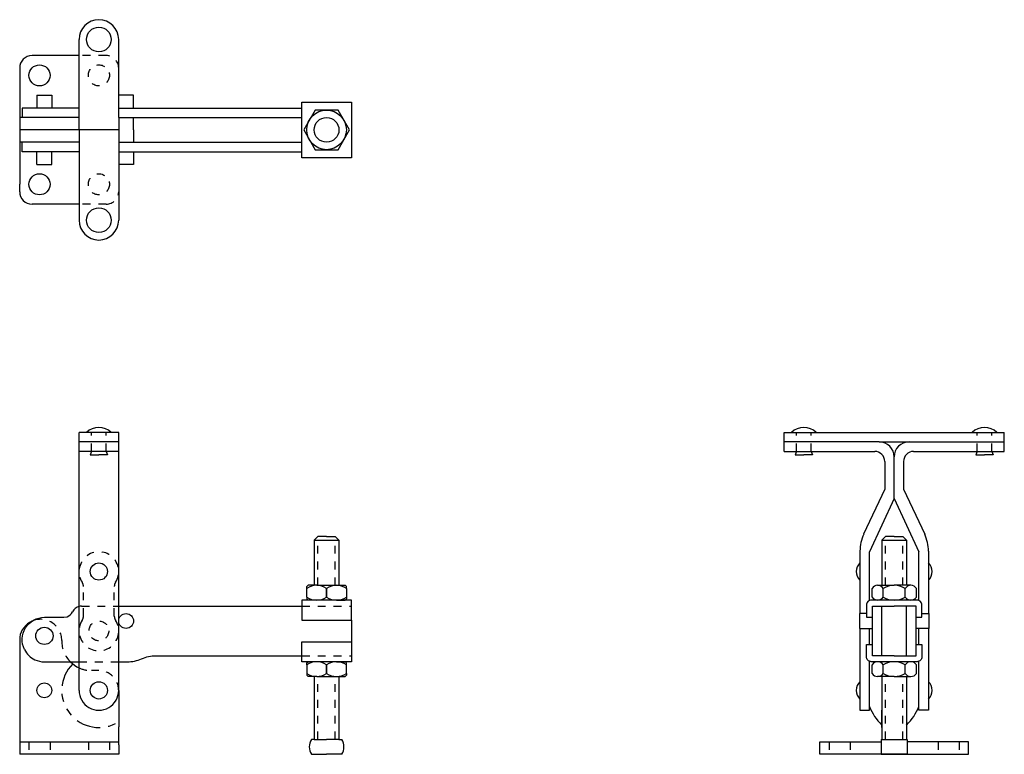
# Model space of a CAD drawing. Extents: x 5.2 to 17.6, y 1.1 to 10.4.
import ezdxf

# ---------------------------------------------------------------- set-up
doc = ezdxf.new("R2010")
doc.units = 0
doc.header["$LTSCALE"] = 0.25
doc.header["$MEASUREMENT"] = 0
for name, pattern in [('CENTER', [2, 1.25, -0.25, 0.25, -0.25]), ('HIDDEN', [0.375, 0.25, -0.125]), ('PHANTOM', [2.5, 1.25, -0.25, 0.25, -0.25, 0.25, -0.25])]:
    doc.linetypes.add(name, pattern=pattern)
doc.layers.get('0').update_dxf_attribs({"linetype": 'CONTINUOUS'})
for name, color, linetype in [('CENTER', 7, 'CENTER'), ('DIM', 7, 'CONTINUOUS'), ('HIDDEN', 7, 'HIDDEN')]:
    doc.layers.add(name, color=color, linetype=linetype)

msp = doc.modelspace()

# ---------------------------------------------------------------- linework, layer by layer
for p, q in [((5.918, 9.001), (5.918, 10.142)), ((6.418, 9.783), (6.418, 10.142)), ((5.918, 9.939), (5.324, 9.939)), ((5.168, 9.783), (5.168, 9.689)), ((6.418, 9.376), (6.418, 9.783)), ((5.168, 9.689), (5.168, 8.314)), ((5.386, 9.439), (5.574, 9.439)), ((5.386, 9.439), (5.386, 9.277)), ((5.574, 9.439), (5.574, 9.277)), ((6.606, 9.439), (6.418, 9.439)), ((6.418, 9.339), (6.418, 9.376)), ((6.418, 9.314), (6.418, 9.339)), ((6.606, 9.277), (6.606, 9.439)), ((5.918, 9.277), (5.199, 9.277)), ((5.199, 9.277), (5.199, 9.158)), ((6.418, 9.158), (6.418, 9.314)), ((5.199, 9.158), (5.168, 9.158)), ((5.918, 9.158), (5.199, 9.158)), ((6.418, 9.158), (6.418, 8.845)), ((6.606, 9.001), (6.606, 9.158)), ((6.418, 9.001), (5.168, 9.001)), ((5.918, 9.001), (5.918, 7.861)), ((6.606, 9.001), (6.606, 8.845)), ((5.199, 8.845), (5.168, 8.845)), ((5.199, 8.726), (5.199, 8.845)), ((5.918, 8.845), (5.199, 8.845)), ((6.418, 8.845), (6.418, 8.689)), ((5.918, 8.726), (5.199, 8.726)), ((5.386, 8.564), (5.386, 8.726)), ((5.574, 8.564), (5.574, 8.726)), ((6.606, 8.726), (6.606, 8.564)), ((6.418, 8.689), (6.418, 8.664)), ((6.418, 8.664), (6.418, 8.626)), ((6.418, 8.626), (6.418, 8.22)), ((5.386, 8.564), (5.574, 8.564)), ((6.606, 8.564), (6.418, 8.564)), ((5.168, 8.22), (5.168, 8.314)), ((6.418, 8.22), (6.418, 7.861)), ((5.918, 8.064), (5.324, 8.064)), ((5.918, 1.926), (5.918, 5.181)), ((6.418, 5.181), (5.918, 5.181)), ((6.418, 1.926), (6.418, 5.181)), ((14.819, 5.181), (17.6, 5.181)), ((14.819, 4.942), (14.819, 5.181)), ((17.6, 4.942), (17.6, 5.181)), ((6.418, 5.062), (5.918, 5.062)), ((16.022, 5.062), (14.819, 5.062)), ((16.022, 5.062), (16.397, 5.062)), ((16.09, 5.062), (16.329, 5.062)), ((16.397, 5.062), (17.6, 5.062)), ((6.418, 4.942), (5.918, 4.942)), ((6.074, 4.942), (6.058, 4.901)), ((6.058, 4.901), (6.168, 4.901)), ((6.278, 4.901), (6.168, 4.901)), ((6.262, 4.942), (6.278, 4.901)), ((14.819, 4.942), (15.965, 4.942)), ((14.975, 4.942), (14.959, 4.901)), ((14.959, 4.901), (15.069, 4.901)), ((15.179, 4.901), (15.069, 4.901)), ((15.163, 4.942), (15.179, 4.901)), ((16.21, 4.346), (16.21, 4.874)), ((16.454, 4.942), (17.6, 4.942)), ((17.257, 4.942), (17.241, 4.901)), ((17.241, 4.901), (17.35, 4.901)), ((17.46, 4.901), (17.35, 4.901)), ((17.444, 4.942), (17.46, 4.901)), ((16.09, 4.817), (16.09, 4.466)), ((16.329, 4.817), (16.329, 4.466)), ((16.09, 4.466), (15.824, 3.896)), ((16.329, 4.466), (16.595, 3.896)), ((16.21, 4.346), (15.897, 3.676)), ((16.21, 4.346), (16.522, 3.676)), ((8.887, 3.822), (8.934, 3.869)), ((9.043, 3.869), (8.934, 3.869)), ((9.043, 3.869), (9.153, 3.869)), ((9.199, 3.822), (9.153, 3.869)), ((16.053, 3.822), (16.1, 3.869)), ((16.21, 3.869), (16.1, 3.869)), ((16.21, 3.869), (16.319, 3.869)), ((16.366, 3.822), (16.319, 3.869)), ((8.887, 3.822), (8.887, 3.252)), ((8.887, 3.822), (9.199, 3.822)), ((9.199, 3.822), (9.199, 3.252)), ((16.053, 3.822), (16.366, 3.822)), ((16.053, 3.822), (16.053, 3.252)), ((16.366, 3.822), (16.366, 3.252)), ((15.778, 3.685), (15.778, 2.895)), ((15.897, 3.06), (15.897, 3.676)), ((16.522, 3.06), (16.522, 3.676)), ((16.642, 3.685), (16.642, 2.895)), ((8.809, 3.252), (8.793, 3.236)), ((8.793, 3.213), (8.793, 3.236)), ((8.918, 3.252), (8.809, 3.252)), ((8.918, 3.252), (9.043, 3.252)), ((9.043, 3.252), (9.168, 3.252)), ((9.168, 3.252), (9.278, 3.252)), ((9.278, 3.252), (9.293, 3.236)), ((9.293, 3.213), (9.293, 3.236)), ((16, 3.252), (16.21, 3.252)), ((16.42, 3.252), (16.21, 3.252)), ((8.793, 3.104), (8.793, 3.213)), ((9.043, 3.213), (9.043, 3.104)), ((9.293, 3.213), (9.293, 3.104)), ((15.93, 3.104), (15.93, 3.213)), ((16.07, 3.104), (16.07, 3.213)), ((16.35, 3.104), (16.35, 3.213)), ((16.49, 3.104), (16.49, 3.213)), ((8.793, 3.104), (8.793, 3.08)), ((8.793, 3.08), (8.809, 3.064)), ((8.918, 3.064), (8.809, 3.064)), ((9.168, 3.064), (9.278, 3.064)), ((9.293, 3.08), (9.278, 3.064)), ((9.293, 3.104), (9.293, 3.08)), ((15.772, 2.895), (15.772, 2.708)), ((15.859, 2.895), (15.772, 2.895)), ((16.561, 2.895), (16.647, 2.895)), ((16.647, 2.895), (16.647, 2.708)), ((9.356, 2.814), (9.356, 2.538)), ((15.772, 2.708), (15.934, 2.708)), ((15.778, 2.708), (15.778, 1.676)), ((15.897, 2.504), (15.897, 2.708)), ((16.647, 2.708), (16.486, 2.708)), ((16.522, 2.504), (16.522, 2.708)), ((16.642, 2.708), (16.642, 1.676)), ((5.168, 2.597), (5.168, 1.119)), ((5.699, 2.556), (5.699, 2.551)), ((8.793, 2.272), (8.809, 2.288)), ((8.793, 2.249), (8.793, 2.272)), ((8.793, 2.249), (8.793, 2.14)), ((8.918, 2.288), (8.809, 2.288)), ((9.043, 2.14), (9.043, 2.249)), ((9.168, 2.288), (9.278, 2.288)), ((9.293, 2.272), (9.278, 2.288)), ((9.293, 2.249), (9.293, 2.272)), ((9.293, 2.14), (9.293, 2.249)), ((15.897, 1.676), (15.897, 2.293)), ((15.93, 2.14), (15.93, 2.249)), ((16.07, 2.14), (16.07, 2.249)), ((16.35, 2.14), (16.35, 2.249)), ((16.49, 2.14), (16.49, 2.249)), ((16.522, 1.676), (16.522, 2.293)), ((8.793, 2.14), (8.793, 2.116)), ((8.809, 2.1), (8.793, 2.116)), ((9.278, 2.1), (9.293, 2.116)), ((9.293, 2.14), (9.293, 2.116)), ((8.918, 2.1), (8.809, 2.1)), ((8.887, 2.1), (8.887, 1.306)), ((8.918, 2.1), (9.043, 2.1)), ((9.043, 2.1), (9.168, 2.1)), ((9.168, 2.1), (9.278, 2.1)), ((9.199, 2.1), (9.199, 1.306)), ((16.07, 2.1), (16, 2.1)), ((16.053, 2.1), (16.053, 1.306)), ((16.21, 2.1), (16.07, 2.1)), ((16.21, 2.1), (16.42, 2.1)), ((16.366, 2.1), (16.366, 1.306)), ((6.418, 1.926), (6.418, 1.465)), ((15.778, 1.676), (15.897, 1.676)), ((16.053, 1.457), (16.053, 1.675)), ((16.054, 1.457), (16.054, 1.675)), ((16.642, 1.676), (16.522, 1.676)), ((6.418, 1.239), (6.418, 1.465)), ((16.053, 1.457), (16.053, 1.306)), ((16.054, 1.457), (16.054, 1.306)), ((5.168, 1.275), (6.418, 1.275)), ((8.887, 1.306), (8.852, 1.306)), ((8.887, 1.306), (9.043, 1.306)), ((9.199, 1.306), (9.043, 1.306)), ((9.199, 1.306), (9.234, 1.306)), ((15.272, 1.119), (15.272, 1.275)), ((15.272, 1.275), (16.044, 1.275)), ((16.044, 1.306), (16.044, 1.119)), ((16.044, 1.306), (16.375, 1.306)), ((16.375, 1.306), (16.375, 1.119)), ((17.147, 1.275), (16.375, 1.275)), ((17.147, 1.119), (17.147, 1.275)), ((6.418, 1.119), (5.168, 1.119)), ((6.418, 1.239), (6.418, 1.119)), ((8.852, 1.119), (9.043, 1.119)), ((9.234, 1.119), (9.043, 1.119)), ((16.21, 1.119), (15.272, 1.119)), ((16.044, 1.119), (16.21, 1.119)), ((16.375, 1.119), (16.21, 1.119)), ((16.21, 1.119), (17.147, 1.119))]:
    msp.add_line(p, q)
at = {"linetype": 'HIDDEN'}
for p, q in [((6.262, 9.939), (5.918, 9.939)), ((6.262, 8.064), (5.918, 8.064)), ((6.074, 4.942), (6.074, 5.181)), ((6.262, 4.942), (6.262, 5.181)), ((14.975, 4.942), (14.975, 5.181)), ((15.163, 4.942), (15.163, 5.181)), ((17.257, 4.942), (17.257, 5.181)), ((17.444, 4.942), (17.444, 5.181)), ((5.973, 2.863), (5.973, 3.239)), ((6.363, 2.863), (6.363, 3.239)), ((8.731, 2.988), (9.356, 2.988)), ((8.731, 2.364), (9.356, 2.364)), ((6.168, 2.176), (6.074, 2.176)), ((15.389, 1.275), (15.389, 1.119)), ((15.655, 1.275), (15.655, 1.119)), ((16.764, 1.275), (16.764, 1.119)), ((17.03, 1.275), (17.03, 1.119))]:
    msp.add_line(p, q, dxfattribs=at)
for points in [[(8.731, 9.001), (8.731, 9.352), (9.356, 9.352), (9.356, 9.001), (9.356, 8.65), (8.731, 8.65)], [(8.899, 9.251), (8.755, 9.001), (8.899, 8.751), (9.188, 8.751), (9.332, 9.001), (9.188, 9.251)], [(9.356, 3.064), (8.731, 3.064), (8.731, 2.814), (9.356, 2.814)], [(9.356, 2.288), (8.731, 2.288), (8.731, 2.538), (9.356, 2.538)]]:
    msp.add_lwpolyline(points, close=True)
for points in [[(6.418, 9.277), (8.731, 9.277)], [(6.418, 9.158), (8.731, 9.158)], [(6.418, 8.845), (8.731, 8.845)], [(6.418, 8.726), (8.731, 8.726)], [(6.48, 2.988), (8.731, 2.988)], [(16.21, 2.363), (15.934, 2.363), (15.934, 2.504), (15.934, 2.989), (16.21, 2.989)], [(16.053, 2.363), (16.053, 2.989)], [(16.21, 2.363), (16.486, 2.363), (16.486, 2.504), (16.486, 2.989), (16.21, 2.989)], [(16.366, 2.363), (16.366, 2.989)]]:
    msp.add_lwpolyline(points)
for points in [[(16.486, 2.848), (16.561, 2.848), (16.561, 3.002, 0.414214), (16.498, 3.064), (16.366, 3.064), (16.07, 3.064), (15.921, 3.064, 0.414214), (15.859, 3.002), (15.859, 2.848), (15.934, 2.848)], [(16.486, 2.504), (16.561, 2.504), (16.561, 2.35, -0.414214), (16.498, 2.288), (16.366, 2.288), (16.07, 2.288), (15.921, 2.288, -0.414214), (15.859, 2.35), (15.859, 2.504), (15.934, 2.504)], [(6.708, 2.325, -0.106763), (6.888, 2.364), (8.731, 2.364)]]:
    msp.add_lwpolyline(points, format="xyb")
for centre, radius in [((6.168, 10.142), 0.156), ((5.418, 9.689), 0.133), ((9.043, 9.001), 0.25), ((9.043, 9.001), 0.156), ((5.418, 8.314), 0.133), ((6.168, 7.861), 0.156), ((6.168, 3.426), 0.109), ((6.512, 2.802), 0.0938), ((5.48, 2.614), 0.109), ((5.48, 1.926), 0.0938), ((6.168, 1.926), 0.109)]:
    msp.add_circle(centre, radius)
for centre in [(6.168, 9.689), (6.168, 8.314)]:
    msp.add_circle(centre, 0.133, dxfattribs=at)
for centre, radius, start, end in [((6.168, 10.142), 0.25, 360, 180), ((5.324, 9.783), 0.156, 90, 180), ((5.324, 8.22), 0.156, 180, 270), ((6.168, 7.861), 0.25, 180, 0), ((6.168, 5.017), 0.227, 46.3972, 133.6028), ((15.069, 5.017), 0.227, 46.3972, 133.6028), ((17.35, 5.017), 0.227, 46.3972, 133.6028), ((16.022, 4.874), 0.188, 0, 90), ((16.397, 4.874), 0.188, 90, 180), ((15.965, 4.817), 0.125, 0, 90), ((16.454, 4.817), 0.125, 90, 180), ((16.278, 3.685), 0.5, 155, 180), ((16.142, 3.685), 0.5, 360, 25), ((15.882, 3.426), 0.151, 133.6028, 226.3972), ((16.538, 3.426), 0.151, 313.6028, 46.3972), ((8.918, 3.033), 0.219, 55.2606, 124.7394), ((9.168, 3.033), 0.219, 55.2606, 124.7394), ((16, 3.17), 0.0822, 31.627, 148.373), ((16.21, 2.982), 0.27, 58.7914, 121.2086), ((16.42, 3.17), 0.0822, 31.627, 148.373), ((8.918, 3.284), 0.219, 235.2606, 304.7394), ((9.168, 3.284), 0.219, 235.2606, 304.7394), ((16, 3.147), 0.0822, 211.627, 328.373), ((16.21, 3.335), 0.27, 238.7914, 301.2086), ((16.42, 3.147), 0.0822, 211.627, 328.373), ((5.724, 2.973), 0.125, 290.0175, 333.8961), ((5.432, 2.556), 0.267, 114.4347, 171.2069), ((6.074, 2.551), 0.375, 224.9913, 245.4953), ((8.918, 2.069), 0.219, 55.2606, 124.7394), ((9.168, 2.069), 0.219, 55.2606, 124.7394), ((16, 2.206), 0.0822, 31.627, 148.373), ((16.21, 2.018), 0.27, 58.7914, 121.2086), ((16.42, 2.206), 0.0822, 31.627, 148.373), ((8.918, 2.32), 0.219, 235.2606, 304.7394), ((9.168, 2.32), 0.219, 235.2606, 304.7394), ((16, 2.183), 0.0822, 211.627, 328.373), ((16.21, 2.371), 0.27, 238.7914, 301.2086), ((16.42, 2.183), 0.0822, 211.627, 328.373), ((15.882, 1.926), 0.151, 133.6028, 226.3972), ((16.538, 1.926), 0.151, 313.6028, 46.3972), ((6.168, 1.926), 0.25, 179.9999, 0.0001), ((16.559, 1.995), 0.716, 202.2949, 225.0168), ((15.86, 1.995), 0.716, 314.9832, 337.7051), ((8.997, 1.213), 0.173, 147.1344, 212.8656), ((9.089, 1.213), 0.173, 327.1344, 32.8656)]:
    msp.add_arc(centre, radius, start, end)
for centre, radius, start, end in [((6.262, 9.783), 0.156, 0, 90), ((6.262, 8.22), 0.156, 270, 0), ((6.168, 3.426), 0.25, 327.1524, 212.8476), ((5.879, 3.239), 0.094, 0, 32.8476), ((6.457, 3.239), 0.094, 147.1524, 180), ((5.879, 2.863), 0.094, 327.1524, 0), ((6.457, 2.863), 0.094, 180, 212.8476), ((5.432, 2.556), 0.267, 0, 114.4347), ((6.168, 2.676), 0.25, 147.1524, 32.8476), ((6.074, 2.551), 0.375, 180, 224.9913), ((6.074, 2.551), 0.375, 245.4953, 270), ((6.168, 1.926), 0.25, 359.9999, 90)]:
    msp.add_arc(centre, radius, start, end, dxfattribs=at)
at = {"linetype": 'Continuous'}
msp.add_arc((5.724, 2.973), 0.125, 290.0175, 333.8961, dxfattribs=at)
at = {"linetype": 'PHANTOM'}
msp.add_arc((6.168, 1.926), 0.469, 134.7207, 302.2308, dxfattribs=at)
at = {"layer": 'CENTER'}
for p, q in [((9.043, 3.104), (9.043, 3.213)), ((9.043, 2.249), (9.043, 2.14))]:
    msp.add_line(p, q, dxfattribs=at)
at = {"layer": 'DIM'}
msp.add_lwpolyline([(5.229, 2.441, -0.557834), (5.48, 2.848), (5.668, 2.848), (5.724, 2.848), (5.767, 2.856)], format="xyb", dxfattribs=at)
at = {"layer": 'HIDDEN'}
for p, q in [((8.934, 3.252), (8.934, 3.822)), ((9.153, 3.252), (9.153, 3.822)), ((16.1, 3.252), (16.1, 3.822)), ((16.319, 3.252), (16.319, 3.822)), ((8.934, 1.306), (8.934, 2.1)), ((9.153, 1.306), (9.153, 2.1)), ((16.1, 1.306), (16.1, 2.1)), ((16.319, 1.306), (16.319, 2.1)), ((5.285, 1.275), (5.285, 1.119)), ((5.551, 1.275), (5.551, 1.119)), ((6.035, 1.275), (6.035, 1.119)), ((6.301, 1.275), (6.301, 1.119))]:
    msp.add_line(p, q, dxfattribs=at)
at = {"layer": 'HIDDEN', "linetype": 'HIDDEN'}
for p, q in [((5.949, 2.988), (6.418, 2.988)), ((5.918, 2.286), (6.418, 2.286))]:
    msp.add_line(p, q, dxfattribs=at)
at = {"layer": 'HIDDEN', "linetype": 'Continuous'}
for p, q in [((6.418, 2.988), (6.48, 2.988)), ((5.48, 2.286), (5.918, 2.286)), ((6.418, 2.286), (6.527, 2.286))]:
    msp.add_line(p, q, dxfattribs=at)
at = {"layer": 'HIDDEN'}
msp.add_circle((6.168, 2.676), 0.125, dxfattribs=at)
at = {"layer": 'HIDDEN', "linetype": 'Continuous'}
for centre, radius, start, end in [((5.948, 2.865), 0.123, 103.8895, 154.4579), ((5.948, 2.865), 0.123, 89.4382, 103.8895), ((5.48, 2.567), 0.281, 206.617, 244.5607), ((5.48, 2.567), 0.281, 244.5607, 270), ((6.527, 2.723), 0.437, 270, 294.3759)]:
    msp.add_arc(centre, radius, start, end, dxfattribs=at)

doc.saveas('drawing.dxf')
